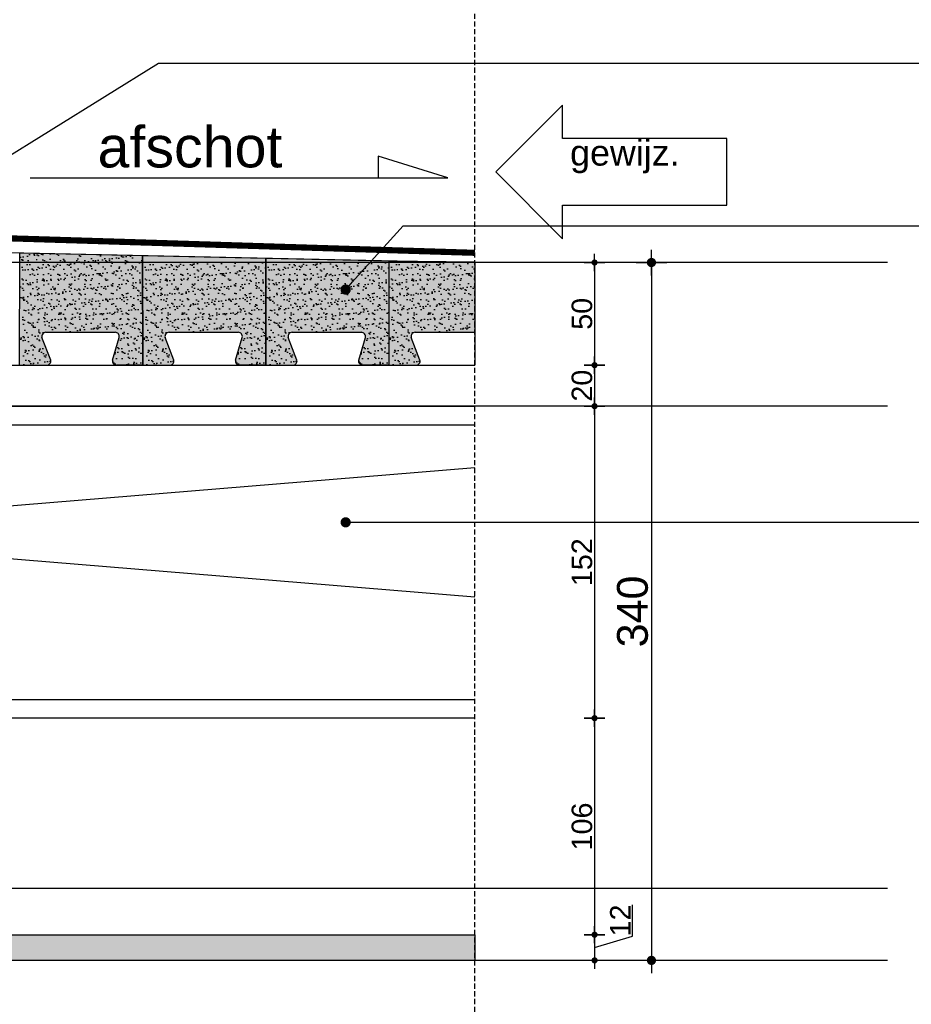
# Model space of a CAD drawing. Header units: metres. Extents: x 135527 to 1530300, y -118103 to -69281.
# Tile 26 of 88: x 151997 to 152431, y -105301 to -104822. Entities that reach past the tile are written whole.
import ezdxf

# ---------------------------------------------------------------- set-up
doc = ezdxf.new("R2010")
doc.units = ezdxf.units.M
doc.header["$LTSCALE"] = 0.1
doc.header["$PDMODE"] = 35
doc.linetypes.add('HIDDEN', pattern=[0.375, 0.25, -0.125])
doc.layers.get('DEFPOINTS').update_dxf_attribs({"color": 6})
for name, color, linetype in [('30', 3, 'Continuous'), ('_00_wijzigingen BA', 10, 'Continuous'), ('_01_Afbreeklijnen', 2, 'HIDDEN'), ('_01_Hoogtelijnen', 253, 'HIDDEN'), ('_02-SECTION', 2, 'Continuous'), ('_02Constructie', 2, 'Continuous'), ('_03-PROJECTION', 1, 'Continuous'), ('_05text100', 8, 'Continuous'), ('_06dimentions5', 7, 'Continuous'), ('_09-HATCH', 7, 'Continuous'), ('_11-BLOCKS', 7, 'Continuous'), ('__bouwvoorbereiding texten', 7, 'Continuous')]:
    doc.layers.add(name, color=color, linetype=linetype)
doc.styles.add('NIOstandard', font='arial.ttf')
doc.dimstyles.new('NIO-5-GROOT', dxfattribs={"dimtxt": 15, "dimasz": 1.5, "dimexe": 2, "dimexo": 5, "dimgap": 1.5, "dimtad": 1, "dimdec": 0, "dimzin": 0, "dimdsep": 46, "dimtxsty": 'NIOstandard', "dimblk1": 'MAATSTR', "dimblk2": 'MAATSTR', "dimsah": 1, "dimcen": 0, "dimdle": 1.5, "dimse1": 1, "dimse2": 1, "dimclrd": 7, "dimclre": 256, "dimclrt": 256, "dimazin": 0, "dimtfac": 1, "dimtdec": 0, "dimtofl": 0, "dimtmove": 1, "dimatfit": 2, "dimldrblk": 'MAATSTR', "dimfxl": 1, "dimtvp": 1, "dimtolj": 1, "dimtzin": 0, "dimarcsym": 0})
doc.dimstyles.new('NIO-5-KLEIN', dxfattribs={"dimtxt": 10, "dimasz": 1, "dimexe": 2, "dimexo": 5, "dimgap": 1, "dimtad": 1, "dimdec": 0, "dimzin": 0, "dimdsep": 46, "dimtxsty": 'NIOstandard', "dimblk1": 'MAATSTR', "dimblk2": 'MAATSTR', "dimsah": 1, "dimcen": 0, "dimdle": 1.5, "dimse1": 1, "dimse2": 1, "dimclrd": 7, "dimclre": 256, "dimclrt": 256, "dimazin": 0, "dimtfac": 1, "dimtdec": 0, "dimtofl": 0, "dimtmove": 1, "dimatfit": 2, "dimldrblk": 'MAATSTR', "dimfxl": 1, "dimtvp": 1, "dimtolj": 1, "dimtzin": 0, "dimarcsym": 0})

# ---------------------------------------------------------------- blocks, each defined once
blk = doc.blocks.new('MAATSTR')
at = {"linetype": 'Continuous'}
for p, q in [((0, 4.999999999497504), (0, -4.999999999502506)), ((-4.166666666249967, 0), (4.166666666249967, 0))]:
    blk.add_line(p, q, dxfattribs=at)
at = {"linetype": 'Continuous', "const_width": 1.5}
blk.add_lwpolyline([(-0.75, 0, 1), (0.75, 0, 1)], format="xyb", close=True, dxfattribs=at)
blk = doc.blocks.new('*D75')
at = {"layer": '_06dimentions5', "color": 7, "lineweight": -2, "transparency": 16777216}
blk.add_line((152277.096215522, -104941.0443423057), (152277.096215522, -104989.0443423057), dxfattribs=at)
at = {"layer": 'DEFPOINTS', "color": 0, "transparency": 16777216}
for p in [(152265.4203905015, -104940.0443423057), (152265.4203905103, -104990.0443423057), (152277.096215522, -104990.0443423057)]:
    blk.add_point(p, dxfattribs=at)
at = {"layer": '_06dimentions5', "color": 7, "lineweight": -2, "transparency": 16777216}
for p, rotation in [((152277.096215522, -104940.0443423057), 90), ((152277.096215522, -104990.0443423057), 270)]:
    blk.add_blockref('MAATSTR', p, dxfattribs=dict(at, rotation=rotation))
at = {"layer": '_06dimentions5', "transparency": 16777216, "insert": (152270.9904856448, -104965.0443423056), "char_height": 10, "attachment_point": 5, "rotation": 90, "style": 'NIOstandard'}
blk.add_mtext('\\A1;50', dxfattribs=at)
blk = doc.blocks.new('*D76')
at = {"layer": '_06dimentions5', "color": 7, "lineweight": -2, "transparency": 16777216}
blk.add_line((152277.096215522, -104991.0443423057), (152277.096215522, -105009.0443423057), dxfattribs=at)
at = {"layer": 'DEFPOINTS', "color": 0, "transparency": 16777216}
for p in [(152265.4203905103, -104990.0443423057), (152265.4203905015, -105010.0443423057), (152277.096215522, -105010.0443423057)]:
    blk.add_point(p, dxfattribs=at)
at = {"layer": '_06dimentions5', "color": 7, "lineweight": -2, "transparency": 16777216}
for p, rotation in [((152277.096215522, -104990.0443423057), 90), ((152277.096215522, -105010.0443423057), 270)]:
    blk.add_blockref('MAATSTR', p, dxfattribs=dict(at, rotation=rotation))
at = {"layer": '_06dimentions5', "transparency": 16777216, "insert": (152270.9904856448, -105000.0443423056), "char_height": 10, "attachment_point": 5, "rotation": 90, "style": 'NIOstandard'}
blk.add_mtext('\\A1;20', dxfattribs=at)
blk = doc.blocks.new('*D77')
at = {"layer": '_06dimentions5', "color": 7, "lineweight": -2, "transparency": 16777216}
blk.add_line((152277.096215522, -105011.0443423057), (152277.096215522, -105161.0443721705), dxfattribs=at)
at = {"layer": 'DEFPOINTS', "color": 0, "transparency": 16777216}
for p in [(152265.4203905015, -105010.0443423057), (152218.7232187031, -105162.0443721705), (152277.096215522, -105162.0443721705)]:
    blk.add_point(p, dxfattribs=at)
at = {"layer": '_06dimentions5', "color": 7, "lineweight": -2, "transparency": 16777216}
for p, rotation in [((152277.096215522, -105010.0443423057), 90), ((152277.096215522, -105162.0443721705), 270)]:
    blk.add_blockref('MAATSTR', p, dxfattribs=dict(at, rotation=rotation))
at = {"layer": '_06dimentions5', "transparency": 16777216, "insert": (152270.9904856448, -105086.044357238), "char_height": 10, "attachment_point": 5, "rotation": 90, "style": 'NIOstandard'}
blk.add_mtext('\\A1;152', dxfattribs=at)
blk = doc.blocks.new('*D78')
at = {"layer": '_06dimentions5', "color": 7, "lineweight": -2, "transparency": 16777216}
blk.add_line((152277.096215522, -105163.0443721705), (152277.096215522, -105266.5444149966), dxfattribs=at)
at = {"layer": 'DEFPOINTS', "color": 0, "transparency": 16777216}
for p in [(152218.7232187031, -105162.0443721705), (152218.7232193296, -105267.5444149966), (152277.096215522, -105267.5444149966)]:
    blk.add_point(p, dxfattribs=at)
at = {"layer": '_06dimentions5', "color": 7, "lineweight": -2, "transparency": 16777216}
for p, rotation in [((152277.096215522, -105162.0443721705), 90), ((152277.096215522, -105267.5444149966), 270)]:
    blk.add_blockref('MAATSTR', p, dxfattribs=dict(at, rotation=rotation))
at = {"layer": '_06dimentions5', "transparency": 16777216, "insert": (152270.9904856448, -105214.7943935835), "char_height": 10, "attachment_point": 5, "rotation": 90, "style": 'NIOstandard'}
blk.add_mtext('\\A1;106', dxfattribs=at)
blk = doc.blocks.new('*D79')
at = {"layer": '_06dimentions5', "color": 7, "lineweight": -2, "transparency": 16777216}
for p, q in [((152295.6576070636, -105268.2259408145), (152295.6576070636, -105252.9449039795)), ((152277.096215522, -105273.7943582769), (152295.6576070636, -105268.2259408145)), ((152277.096215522, -105268.5444149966), (152277.096215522, -105279.0443015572))]:
    blk.add_line(p, q, dxfattribs=at)
at = {"layer": 'DEFPOINTS', "color": 0, "transparency": 16777216}
for p in [(152218.7232193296, -105267.5444149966), (152265.4203905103, -105280.0443015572), (152277.096215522, -105280.0443015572)]:
    blk.add_point(p, dxfattribs=at)
at = {"layer": '_06dimentions5', "color": 7, "lineweight": -2, "transparency": 16777216}
for p, rotation in [((152277.096215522, -105267.5444149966), 90), ((152277.096215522, -105280.0443015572), 270)]:
    blk.add_blockref('MAATSTR', p, dxfattribs=dict(at, rotation=rotation))
at = {"layer": '_06dimentions5', "transparency": 16777216, "insert": (152289.6371432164, -105260.585422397), "char_height": 10, "attachment_point": 5, "rotation": 90, "style": 'NIOstandard'}
blk.add_mtext('\\A1;12', dxfattribs=at)
blk = doc.blocks.new('*D80')
at = {"layer": '_06dimentions5', "color": 7, "lineweight": -2, "transparency": 16777216}
blk.add_line((152304.8195366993, -104941.5443423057), (152304.8195366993, -105278.5443015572), dxfattribs=at)
at = {"layer": 'DEFPOINTS', "color": 0, "transparency": 16777216}
for p in [(152265.4203905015, -104940.0443423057), (152265.4203905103, -105280.0443015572), (152304.8195366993, -105280.0443015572)]:
    blk.add_point(p, dxfattribs=at)
at = {"layer": '_06dimentions5', "color": 7, "lineweight": -2, "transparency": 16777216, "xscale": 1.5, "yscale": 1.5, "zscale": 1.5}
for p, rotation in [((152304.8195366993, -104940.0443423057), 90), ((152304.8195366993, -105280.0443015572), 270)]:
    blk.add_blockref('MAATSTR', p, dxfattribs=dict(at, rotation=rotation))
at = {"layer": '_06dimentions5', "transparency": 16777216, "insert": (152295.6558259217, -105110.0443219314), "char_height": 15, "attachment_point": 5, "rotation": 90, "style": 'NIOstandard'}
blk.add_mtext('\\A1;340', dxfattribs=at)
blk = doc.blocks.new('*U395')
at = {"layer": '_01_Hoogtelijnen', "ltscale": 50}
for p, q in [((1707.109819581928, 1058.860331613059), (419.3764617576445, 1058.860115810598)), ((1707.109819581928, 988.8603316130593), (419.3764617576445, 988.8601158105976)), ((1707.109819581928, 753.8603316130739), (419.3764617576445, 753.8601158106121)), ((1707.109819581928, 718.8603316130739), (419.3764617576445, 718.8601158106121))]:
    blk.add_line(p, q, dxfattribs=at)
at = {"layer": 'DEFPOINTS'}
for p, q in [((1707.109809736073, 1058.860331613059), (419.3764519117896, 1058.860115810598)), ((1707.109809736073, 988.8603316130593), (419.3764519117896, 988.8601158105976)), ((1707.109809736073, 753.8603316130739), (419.3764519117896, 753.8601158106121)), ((1707.109809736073, 718.8603316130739), (419.3764519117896, 718.8601158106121))]:
    blk.add_line(p, q, dxfattribs=at)
blk = doc.blocks.new('*U198')
at = {"layer": '_09-HATCH'}
blk.add_hatch(color=253, dxfattribs=at).paths.add_polyline_path([(-600.6537047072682, 0), (378.0540014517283, 0), (378.0540014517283, 12.5), (-600.6537047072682, 12.5)])
at = {"layer": '_02-SECTION', "color": 1}
blk.add_lwpolyline([(-600.6537047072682, 0), (378.0540014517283, 0), (378.0540014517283, 12.5), (-600.6537047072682, 12.5)], close=True, dxfattribs=at)
blk = doc.blocks.new('*U86')
at = {"layer": '_05text100', "color": 7}
blk.add_lwpolyline([(-2034.653896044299, -1.455191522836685e-11), (0, 0), (-339.1078790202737, 104.8617056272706), (-339.1078790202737, -7.275957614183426e-12)], dxfattribs=at)
at = {"layer": '_05text100', "color": 7, "insert": (-1256.107149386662, 250.0962864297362), "char_height": 200, "width": 1630.375003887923, "attachment_point": 2, "style": 'NIOstandard'}
blk.add_mtext('{\\fArial|b0|i0|c238|p34;afschot }', dxfattribs=at)
blk = doc.blocks.new('*U367')
at = {"layer": '_00_wijzigingen BA'}
blk.add_lwpolyline([(2249.849195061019, 324.9999999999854), (650, 324.9999999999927), (650, 649.9999999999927), (0, 0), (650, -650.0000000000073), (650, -325.0000000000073), (2249.849195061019, -325.0000000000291), (2249.849195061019, 324.9999999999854)], dxfattribs=at)
at = {"layer": '_00_wijzigingen BA', "insert": (722.9172270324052, 312.0269233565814), "char_height": 250, "width": 1075.781405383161, "attachment_point": 1, "style": 'NIOstandard'}
blk.add_mtext('gewijz.', dxfattribs=at)
at = {"layer": '_00_wijzigingen BA', "style": 'NIOstandard'}
blk.add_attdef('DATUM', (706.1146989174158, -245.8768746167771), '', height=150, dxfattribs=at)

msp = doc.modelspace()

# ---------------------------------------------------------------- hatches: boundary and pattern name
at = {"layer": '_03-PROJECTION'}
h = msp.add_hatch(color=253, dxfattribs=at)
h.dxf.hatch_style = 1
edge = h.paths.add_edge_path()
edge.add_arc((152043.4359067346, -104976.0443294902), 2.000000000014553, -14.036241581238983, 90.0000018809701, ccw=False)
edge.add_line((152045.3761917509, -104976.5294006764), (152042.1187277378, -104987.5592582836))
edge.add_arc((152044.0590127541, -104988.0443294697), 1.999999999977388, 165.9637584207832, 270.0000018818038)
edge.add_line((152044.0590128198, -104990.0443294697), (152056.8397892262, -104990.0443290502))
edge.add_line((152056.8397892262, -104990.0443290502), (152056.7650720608, -104936.5998114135))
edge.add_line((152056.7650720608, -104936.5998114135), (151996.9401013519, -104935.3275016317))
edge.add_line((151996.9401013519, -104935.3275016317), (151996.8397892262, -104990.0443310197))
edge.add_line((151996.8397892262, -104990.0443310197), (152010.0590128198, -104990.0443305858))
edge.add_arc((152010.0590127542, -104988.0443305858), 1.999999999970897, 270.0000018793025, 374.0362453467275)
edge.add_line((152011.9992977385, -104987.5592592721), (152007.7418330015, -104976.5294019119))
edge.add_arc((152009.6821179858, -104976.0443305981), 1.999999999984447, 90.00000188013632, 194.0362453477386, ccw=False)
edge.add_line((152009.6821179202, -104974.0443305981), (152043.435906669, -104974.0443294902))
h = msp.add_hatch(dxfattribs=at)
h.set_pattern_fill('AR-SAND', color=1, scale=0.1, angle=1.88072949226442e-06)
h.set_pattern_definition([(37.5000018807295, (151996.8397892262, -104990.0443310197), (-0.1600032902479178, 4.894132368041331), [0, -3.860800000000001, 0, -4.318000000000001, 0, -4.1275]), (7.500001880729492, (151996.8397892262, -104990.0443310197), (4.495232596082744, 7.168251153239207), [0, -2.0828, 0, -3.4798, 0, -1.3335]), (327.5000018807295, (151993.7155892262, -104990.0443311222), (7.90992370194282, 0.01437210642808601), [0, -1.27, 0, -4.572, 0, -5.969]), (317.5000018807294, (151993.7155892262, -104990.0443311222), (7.635564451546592, 2.229293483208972), [0, -0.635, 0, -2.9972, 0, -3.429])])
edge = h.paths.add_edge_path()
edge.add_arc((152043.4359067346, -104976.0443294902), 2.000000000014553, -14.036241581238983, 90.0000018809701, ccw=False)
edge.add_line((152045.3761917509, -104976.5294006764), (152042.1187277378, -104987.5592582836))
edge.add_arc((152044.0590127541, -104988.0443294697), 1.999999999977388, 165.9637584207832, 270.0000018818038)
edge.add_line((152044.0590128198, -104990.0443294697), (152056.8397892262, -104990.0443290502))
edge.add_line((152056.8397892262, -104990.0443290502), (152056.7650720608, -104936.5998114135))
edge.add_line((152056.7650720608, -104936.5998114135), (151996.9401013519, -104935.3275016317))
edge.add_line((151996.9401013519, -104935.3275016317), (151996.8397892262, -104990.0443310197))
edge.add_line((151996.8397892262, -104990.0443310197), (152010.0590128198, -104990.0443305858))
edge.add_arc((152010.0590127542, -104988.0443305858), 1.999999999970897, 270.0000018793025, 374.0362453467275)
edge.add_line((152011.9992977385, -104987.5592592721), (152007.7418330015, -104976.5294019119))
edge.add_arc((152009.6821179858, -104976.0443305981), 1.999999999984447, 90.00000188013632, 194.0362453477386, ccw=False)
edge.add_line((152009.6821179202, -104974.0443305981), (152043.435906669, -104974.0443294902))
h = msp.add_hatch(color=253, dxfattribs=at)
h.dxf.hatch_style = 1
edge = h.paths.add_edge_path()
edge.add_arc((152103.4359067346, -104976.0443275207), 1.999999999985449, -14.036241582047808, 90.0000018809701, ccw=False)
edge.add_line((152105.3761917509, -104976.5293987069), (152102.1187277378, -104987.5592563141))
edge.add_arc((152104.0590127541, -104988.0443275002), 1.999999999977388, 165.9637584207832, 270.0000018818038)
edge.add_line((152104.0590128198, -104990.0443275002), (152116.8397892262, -104990.0443270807))
edge.add_line((152116.8397892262, -104990.0443270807), (152116.8397876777, -104937.8774325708))
edge.add_line((152116.8397876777, -104937.8774325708), (152056.7650720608, -104936.5998114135))
edge.add_line((152056.7650720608, -104936.5998114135), (152056.8397892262, -104990.0443290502))
edge.add_line((152056.8397892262, -104990.0443290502), (152070.0590128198, -104990.0443286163))
edge.add_arc((152070.0590127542, -104988.0443286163), 1.999999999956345, 270.0000018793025, 374.0362453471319)
edge.add_line((152071.9992977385, -104987.5592573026), (152067.7418330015, -104976.5293999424))
edge.add_arc((152069.6821179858, -104976.0443286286), 1.999999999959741, 90.00000187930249, 194.0362453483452, ccw=False)
edge.add_line((152069.6821179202, -104974.0443286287), (152103.435906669, -104974.0443275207))
h = msp.add_hatch(dxfattribs=at)
h.set_pattern_fill('AR-SAND', color=1, scale=0.1, angle=1.88072949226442e-06)
h.set_pattern_definition([(37.5000018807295, (152056.8397892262, -104990.0443290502), (-0.1600032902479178, 4.894132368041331), [0, -3.860800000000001, 0, -4.318000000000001, 0, -4.1275]), (7.500001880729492, (152056.8397892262, -104990.0443290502), (4.495232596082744, 7.168251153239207), [0, -2.0828, 0, -3.4798, 0, -1.3335]), (327.5000018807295, (152053.7155892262, -104990.0443291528), (7.90992370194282, 0.01437210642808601), [0, -1.27, 0, -4.572, 0, -5.969]), (317.5000018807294, (152053.7155892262, -104990.0443291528), (7.635564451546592, 2.229293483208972), [0, -0.635, 0, -2.9972, 0, -3.429])])
h.paths.add_polyline_path([(152103.435906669, -104974.0443275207, -0.4879283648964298), (152105.3761917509, -104976.5293987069), (152102.1187277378, -104987.5592563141, 0.4879283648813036), (152104.0590128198, -104990.0443275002), (152116.8397892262, -104990.0443270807), (152116.8397875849, -104940.0443270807), (152056.8397875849, -104940.0443290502), (152056.8397892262, -104990.0443290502), (152070.0590128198, -104990.0443286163, 0.487928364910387), (152071.9992977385, -104987.5592573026), (152067.7418330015, -104976.5293999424, -0.4879283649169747), (152069.6821179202, -104974.0443286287)])
h = msp.add_hatch(dxfattribs=at)
h.set_pattern_fill('AR-SAND', color=1, scale=0.1, angle=1.88072949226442e-06)
h.set_pattern_definition([(37.5000018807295, (152116.8397892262, -104990.0443270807), (-0.1600032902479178, 4.894132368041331), [0, -3.860800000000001, 0, -4.318000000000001, 0, -4.1275]), (7.500001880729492, (152116.8397892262, -104990.0443270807), (4.495232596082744, 7.168251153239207), [0, -2.0828, 0, -3.4798, 0, -1.3335]), (327.5000018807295, (152113.7155892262, -104990.0443271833), (7.90992370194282, 0.01437210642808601), [0, -1.27, 0, -4.572, 0, -5.969]), (317.5000018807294, (152113.7155892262, -104990.0443271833), (7.635564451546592, 2.229293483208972), [0, -0.635, 0, -2.9972, 0, -3.429])])
h.paths.add_polyline_path([(152163.435906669, -104974.0443255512, -0.4879283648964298), (152165.3761917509, -104976.5293967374), (152162.1187277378, -104987.5592543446, 0.4879283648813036), (152164.0590128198, -104990.0443255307), (152176.8397892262, -104990.0443251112), (152176.8397875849, -104940.0443251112), (152116.8397875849, -104940.0443270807), (152116.8397892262, -104990.0443270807), (152130.0590128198, -104990.0443266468, 0.487928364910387), (152131.9992977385, -104987.5592553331), (152127.7418330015, -104976.5293979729, -0.4879283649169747), (152129.6821179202, -104974.0443266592)])
h = msp.add_hatch(color=253, dxfattribs=at)
h.dxf.hatch_style = 1
edge = h.paths.add_edge_path()
edge.add_arc((152163.4359067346, -104976.0443255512), 2.000000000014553, -14.036241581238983, 90.0000018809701, ccw=False)
edge.add_line((152165.3761917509, -104976.5293967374), (152162.1187277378, -104987.5592543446))
edge.add_arc((152164.0590127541, -104988.0443255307), 2.000000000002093, 165.9637584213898, 270.00000188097)
edge.add_line((152164.0590128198, -104990.0443255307), (152176.8397892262, -104990.0443251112))
edge.add_line((152176.8397892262, -104990.0443251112), (152176.8397876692, -104939.1534647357))
edge.add_line((152176.8397876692, -104939.1534647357), (152116.8858505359, -104937.8784121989))
edge.add_line((152116.8858505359, -104937.8784121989), (152116.8397892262, -104990.0443270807))
edge.add_line((152116.8397892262, -104990.0443270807), (152130.0590128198, -104990.0443266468))
edge.add_arc((152130.0590127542, -104988.0443266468), 1.999999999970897, 270.0000018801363, 374.0362453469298)
edge.add_line((152131.9992977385, -104987.5592553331), (152127.7418330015, -104976.5293979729))
edge.add_arc((152129.6821179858, -104976.0443266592), 1.999999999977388, 90.00000188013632, 194.0362453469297, ccw=False)
edge.add_line((152129.6821179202, -104974.0443266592), (152163.435906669, -104974.0443255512))
h = msp.add_hatch(dxfattribs=at)
h.set_pattern_fill('AR-SAND', color=1, scale=0.1, angle=1.88072949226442e-06)
h.set_pattern_definition([(37.5000018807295, (152176.8397892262, -104990.0443251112), (-0.1600032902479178, 4.894132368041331), [0, -3.860800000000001, 0, -4.318000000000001, 0, -4.1275]), (7.500001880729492, (152176.8397892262, -104990.0443251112), (4.495232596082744, 7.168251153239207), [0, -2.0828, 0, -3.4798, 0, -1.3335]), (327.5000018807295, (152173.7155892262, -104990.0443252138), (7.90992370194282, 0.01437210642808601), [0, -1.27, 0, -4.572, 0, -5.969]), (317.5000018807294, (152173.7155892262, -104990.0443252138), (7.635564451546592, 2.229293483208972), [0, -0.635, 0, -2.9972, 0, -3.429])])
edge = h.paths.add_edge_path()
edge.add_line((152218.7232187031, -104974.0443237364), (152218.7232187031, -104940.0443237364))
edge.add_line((152218.7232187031, -104940.0443237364), (152176.8397875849, -104940.0443251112))
edge.add_line((152176.8397875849, -104940.0443251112), (152176.8397892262, -104990.0443251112))
edge.add_line((152176.8397892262, -104990.0443251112), (152190.0590128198, -104990.0443246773))
edge.add_arc((152190.0590127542, -104988.0443246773), 1.999999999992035, 270.0000018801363, 374.0362453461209)
edge.add_line((152191.9992977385, -104987.5592533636), (152187.7418330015, -104976.5293960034))
edge.add_arc((152189.6821179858, -104976.0443246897), 2.000000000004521, 90.00000188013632, 194.0362453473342, ccw=False)
edge.add_line((152189.6821179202, -104974.0443246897), (152218.7232187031, -104974.0443237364))
h = msp.add_hatch(color=253, dxfattribs=at)
h.dxf.hatch_style = 1
edge = h.paths.add_edge_path()
edge.add_line((152218.7232187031, -104974.0443237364), (152218.7232187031, -104939.7753715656))
edge.add_line((152218.7232187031, -104939.7753715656), (152176.8587251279, -104939.1538674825))
edge.add_line((152176.8587251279, -104939.1538674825), (152176.8397892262, -104990.0443251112))
edge.add_line((152176.8397892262, -104990.0443251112), (152190.0590128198, -104990.0443246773))
edge.add_arc((152190.0590127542, -104988.0443246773), 1.999999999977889, 270.0000018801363, 374.0362453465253)
edge.add_line((152191.9992977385, -104987.5592533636), (152187.7418330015, -104976.5293960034))
edge.add_arc((152189.6821179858, -104976.0443246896), 1.999999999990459, 90.00000188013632, 194.0362453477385, ccw=False)
edge.add_line((152189.6821179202, -104974.0443246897), (152218.7232187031, -104974.0443237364))

# ---------------------------------------------------------------- linework, layer by layer
for points in [[(151791.8390949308, -104990.0443721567), (152218.7232187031, -104990.0443721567)], [(151240.0155125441, -105022.4444609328), (152218.7232187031, -105102.9409954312)], [(152218.7232187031, -105040.1477056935), (151240.0155125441, -105120.644243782)]]:
    msp.add_lwpolyline(points)
at = {"layer": '30', "color": 2}
for p, q in [((151791.8390949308, -105010.0442629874), (152218.7232187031, -105010.0441785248)), ((151791.8390949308, -105019.044284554), (152218.7232187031, -105019.0442845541)), ((152218.7232187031, -105153.0443721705), (151240.0155125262, -105153.0443721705)), ((152218.7232187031, -105162.0441785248), (151240.0155125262, -105162.0443721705))]:
    msp.add_line(p, q, dxfattribs=at)
at = {"layer": '_01_Afbreeklijnen', "ltscale": 100}
msp.add_line((152218.7232187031, -105365.0962852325), (152218.7232187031, -104797.5029040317), dxfattribs=at)
at = {"layer": '_02Constructie'}
for p, q in [((152009.6821179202, -104974.0443305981), (152043.435906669, -104974.0443294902)), ((152069.6821179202, -104974.0443286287), (152103.435906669, -104974.0443275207)), ((152129.6821179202, -104974.0443266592), (152163.435906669, -104974.0443255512)), ((152189.6821179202, -104974.0443246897), (152218.7232187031, -104974.0443237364)), ((152011.9992977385, -104987.559259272), (152007.7418330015, -104976.5294019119)), ((152042.1187277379, -104987.5592582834), (152045.3761917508, -104976.5294006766)), ((152071.9992977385, -104987.5592573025), (152067.7418330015, -104976.5293999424)), ((152102.1187277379, -104987.5592563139), (152105.3761917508, -104976.5293987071)), ((152131.9992977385, -104987.559255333), (152127.7418330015, -104976.5293979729)), ((152162.1187277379, -104987.5592543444), (152165.3761917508, -104976.5293967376)), ((152191.9992977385, -104987.5592533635), (152187.7418330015, -104976.5293960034)), ((151996.8397892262, -104990.0443310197), (152010.0590128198, -104990.0443305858)), ((152056.8397892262, -104990.0443290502), (152044.0590128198, -104990.0443294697)), ((152056.8397892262, -104990.0443290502), (152070.0590128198, -104990.0443286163)), ((152116.8397892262, -104990.0443270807), (152104.0590128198, -104990.0443275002)), ((152116.8397892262, -104990.0443270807), (152130.0590128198, -104990.0443266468)), ((152176.8397892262, -104990.0443251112), (152164.0590128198, -104990.0443255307)), ((152176.8397892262, -104990.0443251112), (152190.0590128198, -104990.0443246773))]:
    msp.add_line(p, q, dxfattribs=at)
for centre, start, end in [((152009.6821179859, -104976.0443305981), 90.00000188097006, 194.036245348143), ((152043.4359067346, -104976.0443294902), 345.9637584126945, 90.00000188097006), ((152069.6821179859, -104976.0443286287), 90.00000188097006, 194.036245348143), ((152103.4359067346, -104976.0443275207), 345.9637584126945, 90.00000188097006), ((152129.6821179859, -104976.0443266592), 90.00000188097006, 194.036245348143), ((152163.4359067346, -104976.0443255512), 345.9637584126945, 90.00000188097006), ((152189.6821179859, -104976.0443246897), 90.00000188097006, 194.036245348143), ((152010.0590127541, -104988.0443305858), 270.00000188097, 14.03624534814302), ((152044.0590127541, -104988.0443294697), 165.9637584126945, 270.00000188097), ((152070.0590127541, -104988.0443286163), 270.00000188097, 14.03624534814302), ((152104.0590127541, -104988.0443275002), 165.9637584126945, 270.00000188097), ((152130.0590127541, -104988.0443266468), 270.00000188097, 14.03624534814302), ((152164.0590127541, -104988.0443255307), 165.9637584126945, 270.00000188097), ((152190.0590127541, -104988.0443246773), 270.00000188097, 14.03624534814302)]:
    msp.add_arc(centre, 2, start, end, dxfattribs=at)
at = {"layer": '_03-PROJECTION', "color": 3, "linetype": 'HIDDEN', "ltscale": 50, "const_width": 3}
msp.add_lwpolyline([(151240.0155125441, -104937.0443391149), (151703.0912732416, -104937.0443391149), (151703.094970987, -104889.4544136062), (151815.7478685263, -104903.2089601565), (151815.8527705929, -104923.6638693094), (151861.308873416, -104924.190647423), (152218.7232187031, -104935.3140915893)], dxfattribs=at)
at = {"layer": '_03-PROJECTION'}
for points in [[(151816.8397875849, -104931.4972717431), (152218.7232187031, -104940.0442081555)], [(151996.9401013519, -104935.3275016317), (152056.7650720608, -104936.5998114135)], [(152056.7650720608, -104936.5998114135), (152116.8397876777, -104937.8774325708)], [(152116.8858505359, -104937.8784121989), (152176.8397876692, -104939.1534647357)], [(152176.8587251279, -104939.1538674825), (152218.7232187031, -104939.7753715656)]]:
    msp.add_lwpolyline(points, dxfattribs=at)
at = {"layer": 'DEFPOINTS'}
for points in [[(151816.8397875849, -104990.0443391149), (151816.8397875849, -104931.4972717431), (152218.7232187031, -104940.0442081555), (152218.7232187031, -104990.0443391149)], [(151996.8397892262, -104990.0443310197), (151996.9401013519, -104935.3275016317), (152056.7650720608, -104936.5998114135), (152056.8397892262, -104990.0443290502)], [(152056.8397892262, -104990.0443290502), (152056.7650720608, -104936.5998114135), (152116.8397876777, -104937.8774325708), (152116.8397892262, -104990.0443270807)], [(152116.8397892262, -104990.0443270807), (152116.8858505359, -104937.8784121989), (152176.8397876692, -104939.1534647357), (152176.8397892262, -104990.0443251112)]]:
    msp.add_lwpolyline(points, dxfattribs=at)

# ---------------------------------------------------------------- block references
at = {"layer": '_03-PROJECTION'}
msp.add_blockref('*U395', (150712.8390750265, -105998.9045060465), dxfattribs=at)
at = {"layer": '_11-BLOCKS', "xscale": 0.1, "yscale": 0.1, "zscale": 0.1}
msp.add_blockref('*U86', (152205.5039701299, -104898.7088311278), dxfattribs=at)
at = {"layer": '_11-BLOCKS', "xscale": -1, "rotation": 359.9999971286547}
msp.add_blockref('*U198', (151618.0695139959, -105280.0443848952), dxfattribs=at)
at = {"layer": '__bouwvoorbereiding texten', "xscale": 0.05, "yscale": 0.05, "zscale": 0.05}
msp.add_blockref('*U367', (152229.0197557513, -104895.9238785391), dxfattribs=at)

# ---------------------------------------------------------------- dimensions: what is measured, and where the dimension line sits
at = {"layer": '_06dimentions5'}
for base, p1, p2, dimstyle, picture, middle in [((152277.096215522, -104990.0443423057), (152265.4203905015, -104940.0443423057), (152265.4203905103, -104990.0443423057), 'NIO-5-KLEIN', '*D75', (152270.9904856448, -104965.0443423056)), ((152304.8195366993, -105280.0443015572), (152265.4203905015, -104940.0443423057), (152265.4203905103, -105280.0443015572), 'NIO-5-GROOT', '*D80', (152295.6558259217, -105110.0443219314)), ((152277.096215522, -105010.0443423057), (152265.4203905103, -104990.0443423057), (152265.4203905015, -105010.0443423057), 'NIO-5-KLEIN', '*D76', (152270.9904856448, -105000.0443423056)), ((152277.096215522, -105162.0443721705), (152265.4203905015, -105010.0443423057), (152218.7232187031, -105162.0443721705), 'NIO-5-KLEIN', '*D77', (152270.9904856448, -105086.044357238)), ((152277.096215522, -105267.5444149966), (152218.7232187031, -105162.0443721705), (152218.7232193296, -105267.5444149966), 'NIO-5-KLEIN', '*D78', (152270.9904856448, -105214.7943935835)), ((152277.096215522, -105280.0443015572), (152218.7232193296, -105267.5444149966), (152265.4203905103, -105280.0443015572), 'NIO-5-KLEIN', '*D79', (152289.6371432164, -105267.2259408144))]:
    dim = msp.add_linear_dim(base=base, p1=p1, p2=p2, angle=90, dimstyle=dimstyle, dxfattribs=at)
    dim.commit()
    dim.dimension.update_dxf_attribs({"geometry": picture, "text_midpoint": middle})

# ---------------------------------------------------------------- leaders
at = {"layer": '_03-PROJECTION'}
for points in [[(151926.5152347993, -104928.4816346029), (152064.6076911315, -104842.8864966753), (152539.4529847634, -104842.8864966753)], [(152155.7743050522, -104953.2191995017), (152183.7732370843, -104922.1719920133), (152539.4529847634, -104922.1719920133)], [(152155.7743050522, -105066.6155504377), (152183.7732370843, -105066.6155504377), (152539.4529847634, -105066.6155504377)]]:
    msp.add_leader(points, dimstyle='NIO-5-KLEIN', override={"dimasz": 5, "dimldrblk": 'Dot'}, dxfattribs=at)

doc.saveas('drawing.dxf')
